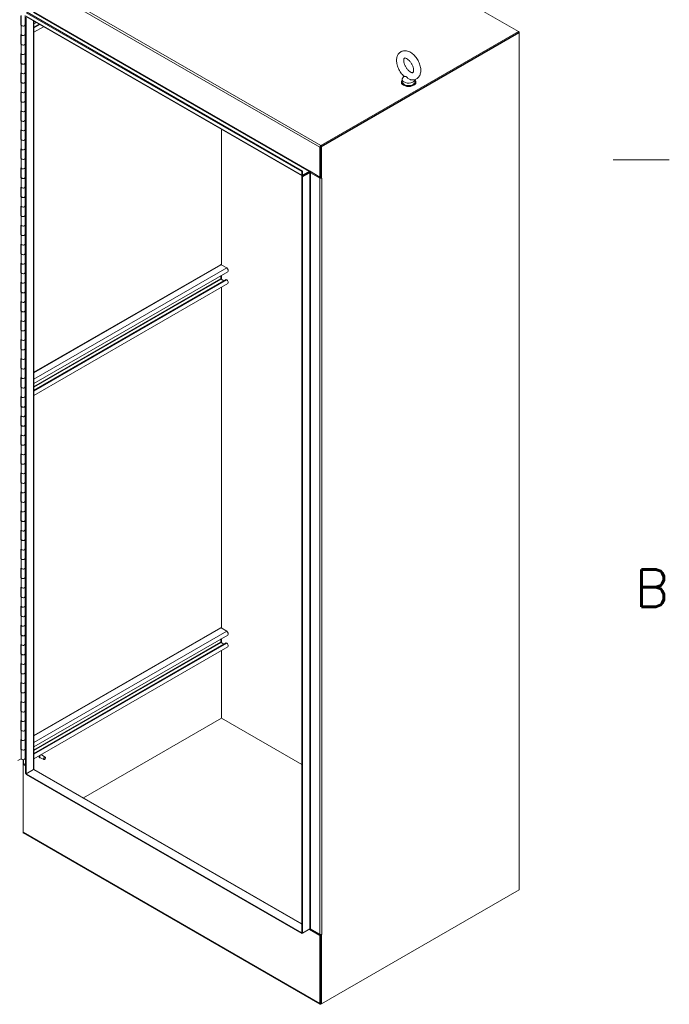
# Model space of a CAD drawing. Header units: inches. Extents: x 4 to 506, y 11 to 319.
# Tile 46 of 47: x 460 to 502, y 221 to 284. Entities that reach past the tile are written whole.
import ezdxf

# ---------------------------------------------------------------- set-up
doc = ezdxf.new("R2010")
doc.units = ezdxf.units.IN
doc.header["$LTSCALE"] = 30
doc.header["$MEASUREMENT"] = 0
doc.layers.get('0').update_dxf_attribs({"lineweight": 0})
for name, color, linetype, lineweight in [('Border (ANSI)', 7, 'Continuous', 5), ('Visible (ANSI)', 7, 'Continuous', 5), ('Visible Narrow (ANSI)', 7, 'Continuous', 5)]:
    doc.layers.add(name, color=color, linetype=linetype, lineweight=lineweight)
doc.styles.add('Note Text (ANSI)', font='RomanS.shx')

# ---------------------------------------------------------------- blocks, each defined once
blk = doc.blocks.new('Borders Default Border')
at = {"layer": 'Border (ANSI)'}
blk.add_line((16.62, 9.1667), (16.74, 9.1667), dxfattribs=at)
at = {"layer": 'Border (ANSI)', "insert": (16.6668, 8.2092), "char_height": 0.08, "attachment_point": 7, "style": 'Note Text (ANSI)'}
blk.add_mtext('B', dxfattribs=at)

msp = doc.modelspace()

# ---------------------------------------------------------------- linework, layer by layer
at = {"layer": 'Visible (ANSI)'}
for p, q in [((473.445, 294.2488), (492.5038, 283.2452)), ((460.5513, 283.6509), (460.5513, 284.2633)), ((460.5743, 283.6713), (460.5743, 284.2836)), ((460.8218, 283.6713), (460.8218, 284.2836)), ((460.8497, 235.5758), (460.8497, 284.1829)), ((460.8994, 284.4603), (478.5991, 274.2414)), ((460.8994, 235.5471), (460.8994, 284.1542)), ((478.6185, 273.9688), (460.9188, 284.1878)), ((460.9491, 284.489), (478.6488, 274.2701)), ((460.5513, 283.6933), (460.5743, 283.7045)), ((460.5753, 283.6625), (460.5513, 283.6509)), ((460.5762, 283.0466), (460.5762, 283.659)), ((460.8218, 283.6775), (460.8497, 283.669)), ((460.8218, 283.0589), (460.8218, 283.6713)), ((461.3909, 283.9152), (461.3909, 235.8533)), ((461.7203, 283.725), (461.3909, 283.5348)), ((462.0073, 283.5593), (461.3909, 283.2034)), ((460.5513, 283.0385), (460.5762, 283.0506)), ((460.5513, 282.4262), (460.5513, 283.0385)), ((460.5743, 282.4465), (460.5743, 283.0497)), ((460.8218, 283.1009), (460.8497, 283.092)), ((460.8497, 283.0566), (460.8218, 283.0651)), ((460.8218, 282.4465), (460.8218, 283.0589)), ((492.5038, 283.1878), (479.809, 275.8584)), ((492.5038, 283.2452), (479.8255, 275.9254)), ((492.5038, 283.1878), (479.8255, 275.868)), ((492.5535, 283.1591), (479.8587, 275.8298)), ((492.5038, 283.2452), (492.5535, 283.2165)), ((492.5038, 283.1878), (492.5038, 283.2452)), ((492.5535, 283.2165), (492.5038, 283.1878)), ((492.5535, 283.1591), (492.5038, 283.1878)), ((492.5535, 283.2165), (492.5535, 283.1591)), ((492.5535, 228.0838), (492.5535, 283.1591)), ((460.5513, 282.4686), (460.5743, 282.4798)), ((460.5753, 282.4378), (460.5513, 282.4262)), ((460.5762, 281.8219), (460.5762, 282.4343)), ((460.8218, 282.4527), (460.8497, 282.4443)), ((460.8218, 281.8342), (460.8218, 282.4465)), ((460.5513, 281.8138), (460.5762, 281.8258)), ((460.5513, 281.2014), (460.5513, 281.8138)), ((460.5743, 281.2218), (460.5743, 281.825)), ((460.8218, 281.8762), (460.8497, 281.8673)), ((460.8497, 281.8319), (460.8218, 281.8404)), ((460.8218, 281.2218), (460.8218, 281.8342)), ((460.5513, 281.2439), (460.5743, 281.255)), ((460.5753, 281.213), (460.5513, 281.2014)), ((460.5762, 280.5971), (460.5762, 281.2095)), ((460.8218, 281.228), (460.8497, 281.2195)), ((460.8218, 280.6094), (460.8218, 281.2218)), ((460.5513, 280.589), (460.5762, 280.6011)), ((460.5513, 279.9767), (460.5513, 280.589)), ((460.5743, 279.997), (460.5743, 280.6002)), ((460.8218, 280.6514), (460.8497, 280.6425)), ((460.8497, 280.6071), (460.8218, 280.6156)), ((460.8218, 279.997), (460.8218, 280.6094)), ((485.1558, 280.3797), (485.0741, 280.2721)), ((460.5513, 280.0191), (460.5743, 280.0303)), ((460.5753, 279.9883), (460.5513, 279.9767)), ((460.5762, 279.3724), (460.5762, 279.9848)), ((460.8218, 280.0033), (460.8497, 279.9948)), ((460.8218, 279.3847), (460.8218, 279.997)), ((484.9899, 280.0216), (484.9899, 279.9833)), ((485.0387, 280.1747), (485.0387, 280.0216)), ((485.8787, 280.1666), (485.8787, 280.0216)), ((485.9274, 280.0216), (485.9274, 279.9833)), ((460.5513, 279.3643), (460.5762, 279.3764)), ((460.5513, 278.7519), (460.5513, 279.3643)), ((460.5743, 278.7723), (460.5743, 279.3755)), ((460.8218, 279.4267), (460.8497, 279.4178)), ((460.8497, 279.3824), (460.8218, 279.3909)), ((460.8218, 278.7723), (460.8218, 279.3847)), ((460.5513, 278.7944), (460.5743, 278.8055)), ((460.5753, 278.7635), (460.5513, 278.7519)), ((460.5762, 278.1476), (460.5762, 278.76)), ((460.8218, 278.7785), (460.8497, 278.77)), ((460.8218, 278.1599), (460.8218, 278.7723)), ((460.5513, 278.1395), (460.5762, 278.1516)), ((460.5513, 277.5272), (460.5513, 278.1395)), ((460.5743, 277.5475), (460.5743, 278.1507)), ((460.8218, 278.202), (460.8497, 278.193)), ((460.8497, 278.1577), (460.8218, 278.1661)), ((460.8218, 277.5475), (460.8218, 278.1599)), ((460.5513, 277.5696), (460.5743, 277.5808)), ((460.5753, 277.5388), (460.5513, 277.5272)), ((460.5762, 276.9229), (460.5762, 277.5353)), ((460.8218, 277.5538), (460.8497, 277.5453)), ((460.8218, 276.9352), (460.8218, 277.5475)), ((460.5513, 276.9148), (460.5762, 276.9269)), ((460.5513, 276.3024), (460.5513, 276.9148)), ((460.5743, 276.3228), (460.5743, 276.926)), ((460.8218, 276.9772), (460.8497, 276.9683)), ((460.8497, 276.9329), (460.8218, 276.9414)), ((460.8218, 276.3228), (460.8218, 276.9352)), ((473.445, 268.2397), (473.445, 276.9558)), ((473.445, 268.2397), (473.445, 276.9558)), ((460.5513, 276.3449), (460.5743, 276.3561)), ((460.5753, 276.3141), (460.5513, 276.3024)), ((460.5762, 275.6982), (460.5762, 276.3105)), ((460.8218, 276.329), (460.8497, 276.3205)), ((460.8218, 275.7104), (460.8218, 276.3228)), ((460.5513, 275.6901), (460.5762, 275.7021)), ((460.5513, 275.0777), (460.5513, 275.6901)), ((460.5743, 275.0981), (460.5743, 275.7012)), ((460.8218, 275.7525), (460.8497, 275.7435)), ((460.8497, 275.7082), (460.8218, 275.7166)), ((460.8218, 275.0981), (460.8218, 275.7104)), ((479.7593, 275.8106), (479.7593, 273.8969)), ((479.809, 275.8584), (479.809, 273.8492)), ((479.8587, 275.8298), (479.809, 275.8584)), ((479.809, 273.9256), (479.809, 275.8393)), ((479.8587, 275.8298), (479.8587, 273.8205)), ((460.5513, 275.1201), (460.5743, 275.1313)), ((460.5753, 275.0893), (460.5513, 275.0777)), ((460.5762, 274.4734), (460.5762, 275.0858)), ((460.8218, 275.1043), (460.8497, 275.0958)), ((460.8218, 274.4857), (460.8218, 275.0981)), ((460.5513, 274.4653), (460.5762, 274.4774)), ((460.5513, 273.8529), (460.5513, 274.4653)), ((460.5743, 273.8733), (460.5743, 274.4765)), ((460.8218, 274.5277), (460.8497, 274.5188)), ((460.8497, 274.4834), (460.8218, 274.4919)), ((460.8218, 273.8733), (460.8218, 274.4857)), ((478.6488, 274.2701), (478.5991, 274.2414)), ((478.5991, 274.2414), (478.5991, 274.0117)), ((479.0632, 274.2031), (478.5991, 273.9352)), ((478.6488, 274.2701), (478.6488, 274.0404)), ((478.6488, 273.9065), (479.1129, 274.1744)), ((478.6654, 274.0308), (479.0632, 274.2605)), ((479.0632, 274.2031), (478.6654, 273.9735)), ((479.0798, 274.2892), (479.7593, 273.8969)), ((479.146, 274.1744), (479.7427, 273.8299)), ((479.1957, 274.2031), (479.7924, 273.8586)), ((460.5513, 273.8954), (460.5743, 273.9066)), ((460.5753, 273.8646), (460.5513, 273.8529)), ((460.5762, 273.2487), (460.5762, 273.861)), ((460.8218, 273.8795), (460.8497, 273.871)), ((460.8218, 273.2609), (460.8218, 273.8733)), ((478.6488, 273.9065), (478.5991, 273.9352)), ((478.5991, 273.9352), (478.5991, 225.3281)), ((478.6488, 273.9065), (478.6488, 225.2994)), ((479.809, 273.9117), (479.7547, 273.8804)), ((479.7593, 273.8969), (479.809, 273.9256)), ((479.809, 273.8492), (479.8587, 273.8205)), ((479.8587, 273.8205), (479.8753, 273.8301)), ((479.8752, 273.8301), (479.8753, 273.83)), ((479.8753, 273.83), (479.8752, 273.8299)), ((479.8753, 273.8301), (479.8753, 273.83)), ((460.5513, 273.2406), (460.5762, 273.2526)), ((460.5513, 272.6282), (460.5513, 273.2406)), ((460.5743, 272.6486), (460.5743, 273.2517)), ((460.8218, 273.303), (460.8497, 273.294)), ((460.8497, 273.2587), (460.8218, 273.2672)), ((460.8218, 272.6486), (460.8218, 273.2609)), ((460.5513, 272.6706), (460.5743, 272.6818)), ((460.5753, 272.6398), (460.5513, 272.6282)), ((460.5762, 272.0239), (460.5762, 272.6363)), ((460.8218, 272.6548), (460.8497, 272.6463)), ((460.8218, 272.0362), (460.8218, 272.6486)), ((460.5513, 272.0158), (460.5762, 272.0279)), ((460.5513, 271.4034), (460.5513, 272.0158)), ((460.5743, 271.4238), (460.5743, 272.027)), ((460.8218, 272.0782), (460.8497, 272.0693)), ((460.8497, 272.0339), (460.8218, 272.0424)), ((460.8218, 271.4238), (460.8218, 272.0362)), ((460.5513, 271.4459), (460.5743, 271.4571)), ((460.5753, 271.4151), (460.5513, 271.4034)), ((460.5762, 270.7992), (460.5762, 271.4116)), ((460.8218, 271.43), (460.8497, 271.4216)), ((460.8218, 270.8115), (460.8218, 271.4238)), ((460.5513, 270.7911), (460.5762, 270.8031)), ((460.5513, 270.1787), (460.5513, 270.7911)), ((460.5513, 270.2212), (460.5743, 270.2323)), ((460.5743, 270.1991), (460.5743, 270.8023)), ((460.8218, 270.8535), (460.8497, 270.8446)), ((460.8497, 270.8092), (460.8218, 270.8177)), ((460.8218, 270.1991), (460.8218, 270.8115)), ((460.5753, 270.1903), (460.5513, 270.1787)), ((460.5762, 269.5744), (460.5762, 270.1868)), ((460.8218, 270.2053), (460.8497, 270.1968)), ((460.8218, 269.5867), (460.8218, 270.1991)), ((460.8218, 269.6287), (460.8497, 269.6198)), ((460.5513, 269.5663), (460.5762, 269.5784)), ((460.5513, 268.954), (460.5513, 269.5663)), ((460.5513, 268.9964), (460.5743, 269.0076)), ((460.5753, 268.9656), (460.5513, 268.954)), ((460.5743, 268.9743), (460.5743, 269.5775)), ((460.8497, 269.5844), (460.8218, 269.5929)), ((460.8218, 268.9743), (460.8218, 269.5867)), ((460.8218, 268.9806), (460.8497, 268.9721)), ((460.8218, 268.362), (460.8218, 268.9743)), ((460.5513, 268.3416), (460.5762, 268.3537)), ((460.5513, 267.7292), (460.5513, 268.3416)), ((460.5743, 267.7496), (460.5743, 268.3528)), ((460.5762, 268.3497), (460.5762, 268.9621)), ((460.8218, 268.404), (460.8497, 268.3951)), ((460.8497, 268.3597), (460.8218, 268.3682)), ((460.8218, 267.7496), (460.8218, 268.362)), ((460.5513, 267.7717), (460.5743, 267.7828)), ((460.5753, 267.7408), (460.5513, 267.7292)), ((460.5762, 267.1249), (460.5762, 267.7373)), ((460.8218, 267.7558), (460.8497, 267.7473)), ((460.8218, 267.1372), (460.8218, 267.7496)), ((473.3649, 268.2635), (461.3909, 261.3503)), ((473.8459, 267.807), (461.3909, 260.6161)), ((473.7738, 268.0499), (473.4118, 268.2589)), ((460.5513, 267.1168), (460.5762, 267.1289)), ((460.5513, 266.5045), (460.5513, 267.1168)), ((460.5743, 266.5248), (460.5743, 267.128)), ((460.8218, 267.1792), (460.8497, 267.1703)), ((460.8497, 267.1349), (460.8218, 267.1434)), ((460.8218, 266.5248), (460.8218, 267.1372)), ((473.725, 267.3092), (461.3909, 260.1881)), ((473.4017, 267.3462), (473.4017, 267.5506)), ((473.5853, 267.2286), (473.4118, 267.3287)), ((473.445, 267.3095), (473.445, 267.5755)), ((473.445, 267.3095), (473.445, 267.5755)), ((473.7738, 267.2906), (473.7449, 267.3073)), ((460.5513, 266.5469), (460.5743, 266.5581)), ((460.5753, 266.5161), (460.5513, 266.5045)), ((460.5762, 265.9002), (460.5762, 266.5126)), ((460.8218, 266.5311), (460.8497, 266.5226)), ((460.8218, 265.9125), (460.8218, 266.5248)), ((473.8459, 267.0477), (461.3909, 259.8567)), ((473.445, 244.893), (473.445, 266.8162)), ((473.445, 244.893), (473.445, 266.8162)), ((460.5513, 265.8921), (460.5762, 265.9042)), ((460.5513, 265.2797), (460.5513, 265.8921)), ((460.5743, 265.3001), (460.5743, 265.9033)), ((460.8218, 265.9545), (460.8497, 265.9456)), ((460.8497, 265.9102), (460.8218, 265.9187)), ((460.8218, 265.3001), (460.8218, 265.9125)), ((460.5513, 265.3222), (460.5743, 265.3333)), ((460.5753, 265.2914), (460.5513, 265.2797)), ((460.5762, 264.6755), (460.5762, 265.2878)), ((460.8218, 265.3063), (460.8497, 265.2978)), ((460.8218, 264.6877), (460.8218, 265.3001)), ((460.5513, 264.6673), (460.5762, 264.6794)), ((460.5513, 264.055), (460.5513, 264.6673)), ((460.5743, 264.0754), (460.5743, 264.6785)), ((460.8218, 264.7298), (460.8497, 264.7208)), ((460.8497, 264.6855), (460.8218, 264.6939)), ((460.8218, 264.0754), (460.8218, 264.6877)), ((460.5513, 264.0974), (460.5743, 264.1086)), ((460.5753, 264.0666), (460.5513, 264.055)), ((460.5762, 263.4507), (460.5762, 264.0631)), ((460.8218, 264.0816), (460.8497, 264.0731)), ((460.8218, 263.463), (460.8218, 264.0754)), ((460.5513, 263.4426), (460.5762, 263.4547)), ((460.5513, 262.8302), (460.5513, 263.4426)), ((460.5743, 262.8506), (460.5743, 263.4538)), ((460.8218, 263.505), (460.8497, 263.4961)), ((460.8497, 263.4607), (460.8218, 263.4692)), ((460.8218, 262.8506), (460.8218, 263.463)), ((460.5513, 262.8727), (460.5743, 262.8839)), ((460.5753, 262.8419), (460.5513, 262.8302)), ((460.5762, 262.226), (460.5762, 262.8383)), ((460.8218, 262.8568), (460.8497, 262.8483)), ((460.8218, 262.2382), (460.8218, 262.8506)), ((460.5513, 262.2179), (460.5762, 262.2299)), ((460.5513, 261.6055), (460.5513, 262.2179)), ((460.5743, 261.6259), (460.5743, 262.229)), ((460.8218, 262.2803), (460.8497, 262.2713)), ((460.8497, 262.236), (460.8218, 262.2445)), ((460.8218, 261.6259), (460.8218, 262.2382)), ((460.5513, 261.6479), (460.5743, 261.6591)), ((460.5753, 261.6171), (460.5513, 261.6055)), ((460.5762, 261.0012), (460.5762, 261.6136)), ((460.8218, 261.6321), (460.8497, 261.6236)), ((460.8218, 261.0135), (460.8218, 261.6259)), ((460.5513, 260.9931), (460.5762, 261.0052)), ((460.5513, 260.3807), (460.5513, 260.9931)), ((460.5743, 260.4011), (460.5743, 261.0043)), ((460.8218, 261.0555), (460.8497, 261.0466)), ((460.8497, 261.0112), (460.8218, 261.0197)), ((460.8218, 260.4011), (460.8218, 261.0135)), ((460.5513, 260.4232), (460.5743, 260.4344)), ((460.5753, 260.3924), (460.5513, 260.3807)), ((460.5762, 259.7765), (460.5762, 260.3888)), ((460.8218, 260.4073), (460.8497, 260.3989)), ((460.8218, 259.7887), (460.8218, 260.4011)), ((460.5513, 259.7684), (460.5762, 259.7804)), ((460.5513, 259.156), (460.5513, 259.7684)), ((460.5743, 259.1764), (460.5743, 259.7795)), ((460.8218, 259.8308), (460.8497, 259.8218)), ((460.8497, 259.7865), (460.8218, 259.795)), ((460.8218, 259.1764), (460.8218, 259.7887)), ((460.5513, 259.1984), (460.5743, 259.2096)), ((460.5753, 259.1676), (460.5513, 259.156)), ((460.5762, 258.5517), (460.5762, 259.1641)), ((460.8218, 259.1826), (460.8497, 259.1741)), ((460.8218, 258.564), (460.8218, 259.1764)), ((460.5513, 258.5436), (460.5762, 258.5557)), ((460.5513, 257.9313), (460.5513, 258.5436)), ((460.5743, 257.9516), (460.5743, 258.5548)), ((460.8218, 258.606), (460.8497, 258.5971)), ((460.8497, 258.5617), (460.8218, 258.5702)), ((460.8218, 257.9516), (460.8218, 258.564)), ((460.5513, 257.9737), (460.5743, 257.9849)), ((460.5753, 257.9429), (460.5513, 257.9313)), ((460.5762, 257.327), (460.5762, 257.9394)), ((460.8218, 257.9578), (460.8497, 257.9494)), ((460.8218, 257.3393), (460.8218, 257.9516)), ((460.5513, 257.3189), (460.5762, 257.331)), ((460.5513, 256.7065), (460.5513, 257.3189)), ((460.5743, 256.7269), (460.5743, 257.3301)), ((460.8218, 257.3813), (460.8497, 257.3724)), ((460.8497, 257.337), (460.8218, 257.3455)), ((460.8218, 256.7269), (460.8218, 257.3393)), ((460.5513, 256.749), (460.5743, 256.7601)), ((460.5753, 256.7181), (460.5513, 256.7065)), ((460.5762, 256.1022), (460.5762, 256.7146)), ((460.8218, 256.7331), (460.8497, 256.7246)), ((460.8218, 256.1145), (460.8218, 256.7269)), ((460.5513, 256.0941), (460.5762, 256.1062)), ((460.5513, 255.4818), (460.5513, 256.0941)), ((460.5743, 255.5021), (460.5743, 256.1053)), ((460.8218, 256.1565), (460.8497, 256.1476)), ((460.8497, 256.1122), (460.8218, 256.1207)), ((460.8218, 255.5021), (460.8218, 256.1145)), ((460.5513, 255.5242), (460.5743, 255.5354)), ((460.5753, 255.4934), (460.5513, 255.4818)), ((460.5762, 254.8775), (460.5762, 255.4899)), ((460.8218, 255.5084), (460.8497, 255.4999)), ((460.8218, 254.8898), (460.8218, 255.5021)), ((460.5513, 254.8694), (460.5762, 254.8815)), ((460.5513, 254.257), (460.5513, 254.8694)), ((460.5743, 254.2774), (460.5743, 254.8806)), ((460.8218, 254.9318), (460.8497, 254.9229)), ((460.8497, 254.8875), (460.8218, 254.896)), ((460.8218, 254.2774), (460.8218, 254.8898)), ((460.5513, 254.2995), (460.5743, 254.3106)), ((460.5753, 254.2686), (460.5513, 254.257)), ((460.5762, 253.6528), (460.5762, 254.2651)), ((460.8218, 254.2836), (460.8497, 254.2751)), ((460.8218, 253.665), (460.8218, 254.2774)), ((460.5513, 253.6446), (460.5762, 253.6567)), ((460.5513, 253.0323), (460.5513, 253.6446)), ((460.5743, 253.0527), (460.5743, 253.6558)), ((460.8218, 253.7071), (460.8497, 253.6981)), ((460.8497, 253.6628), (460.8218, 253.6712)), ((460.8218, 253.0527), (460.8218, 253.665)), ((460.5513, 253.0747), (460.5743, 253.0859)), ((460.5753, 253.0439), (460.5513, 253.0323)), ((460.5762, 252.428), (460.5762, 253.0404)), ((460.8218, 253.0589), (460.8497, 253.0504)), ((460.8218, 252.4403), (460.8218, 253.0527)), ((460.5513, 252.4199), (460.5762, 252.432)), ((460.5513, 251.8075), (460.5513, 252.4199)), ((460.5743, 251.8279), (460.5743, 252.4311)), ((460.8218, 252.4823), (460.8497, 252.4734)), ((460.8497, 252.438), (460.8218, 252.4465)), ((460.8218, 251.8279), (460.8218, 252.4403)), ((460.5513, 251.85), (460.5743, 251.8612)), ((460.5753, 251.8192), (460.5513, 251.8075)), ((460.5762, 251.2033), (460.5762, 251.8156)), ((460.8218, 251.8341), (460.8497, 251.8256)), ((460.8218, 251.2155), (460.8218, 251.8279)), ((460.8218, 251.2576), (460.8497, 251.2486)), ((460.5513, 251.1952), (460.5762, 251.2072)), ((460.5513, 250.5828), (460.5513, 251.1952)), ((460.5513, 250.6252), (460.5743, 250.6364)), ((460.5743, 250.6032), (460.5743, 251.2063)), ((460.8497, 251.2133), (460.8218, 251.2218)), ((460.8218, 250.6032), (460.8218, 251.2155)), ((460.5753, 250.5944), (460.5513, 250.5828)), ((460.5513, 249.9704), (460.5762, 249.9825)), ((460.5743, 249.3784), (460.5743, 249.9816)), ((460.5762, 249.9785), (460.5762, 250.5909)), ((460.8218, 250.6094), (460.8497, 250.6009)), ((460.8218, 249.9908), (460.8218, 250.6032)), ((460.8218, 250.0328), (460.8497, 250.0239)), ((460.8497, 249.9885), (460.8218, 249.997)), ((460.8218, 249.3784), (460.8218, 249.9908)), ((460.5513, 249.358), (460.5513, 249.9704)), ((460.5513, 249.4005), (460.5743, 249.4117)), ((460.5753, 249.3697), (460.5513, 249.358)), ((460.5762, 248.7538), (460.5762, 249.3661)), ((460.8218, 249.3846), (460.8497, 249.3761)), ((460.8218, 248.766), (460.8218, 249.3784)), ((460.5513, 248.7457), (460.5762, 248.7577)), ((460.5513, 248.1333), (460.5513, 248.7457)), ((460.5743, 248.1537), (460.5743, 248.7568)), ((460.8218, 248.8081), (460.8497, 248.7991)), ((460.8497, 248.7638), (460.8218, 248.7723)), ((460.8218, 248.1537), (460.8218, 248.766)), ((460.5513, 248.1757), (460.5743, 248.1869)), ((460.5753, 248.1449), (460.5513, 248.1333)), ((460.5762, 247.529), (460.5762, 248.1414)), ((460.8218, 248.1599), (460.8497, 248.1514)), ((460.8218, 247.5413), (460.8218, 248.1537)), ((460.5513, 247.5209), (460.5762, 247.533)), ((460.5513, 246.9085), (460.5513, 247.5209)), ((460.5743, 246.9289), (460.5743, 247.5321)), ((460.8218, 247.5833), (460.8497, 247.5744)), ((460.8497, 247.539), (460.8218, 247.5475)), ((460.8218, 246.9289), (460.8218, 247.5413)), ((460.5513, 246.951), (460.5743, 246.9622)), ((460.5753, 246.9202), (460.5513, 246.9085)), ((460.5762, 246.3043), (460.5762, 246.9167)), ((460.8218, 246.9351), (460.8497, 246.9267)), ((460.8218, 246.3166), (460.8218, 246.9289)), ((460.5513, 246.2962), (460.5762, 246.3082)), ((460.5513, 245.6838), (460.5513, 246.2962)), ((460.5743, 245.7042), (460.5743, 246.3074)), ((460.8218, 246.3586), (460.8497, 246.3497)), ((460.8497, 246.3143), (460.8218, 246.3228)), ((460.8218, 245.7042), (460.8218, 246.3166)), ((460.5513, 245.7263), (460.5743, 245.7374)), ((460.5753, 245.6954), (460.5513, 245.6838)), ((460.5762, 245.0795), (460.5762, 245.6919)), ((460.8218, 245.7104), (460.8497, 245.7019)), ((460.8218, 245.0918), (460.8218, 245.7042)), ((460.5513, 245.0714), (460.5762, 245.0835)), ((460.5513, 244.4591), (460.5513, 245.0714)), ((460.5743, 244.4794), (460.5743, 245.0826)), ((460.8218, 245.1338), (460.8497, 245.1249)), ((460.8497, 245.0895), (460.8218, 245.098)), ((460.8218, 244.4794), (460.8218, 245.0918)), ((473.3649, 244.9168), (461.3909, 238.0036)), ((460.5513, 244.5015), (460.5743, 244.5127)), ((460.5753, 244.4707), (460.5513, 244.4591)), ((460.5762, 243.8548), (460.5762, 244.4672)), ((460.8218, 244.4857), (460.8497, 244.4772)), ((460.8218, 243.8671), (460.8218, 244.4794)), ((473.8459, 244.4603), (461.3909, 237.2694)), ((473.7738, 244.7032), (473.4118, 244.9122)), ((460.5513, 243.8467), (460.5762, 243.8588)), ((460.5513, 243.2343), (460.5513, 243.8467)), ((460.5743, 243.2547), (460.5743, 243.8579)), ((460.8218, 243.9091), (460.8497, 243.9002)), ((460.8497, 243.8648), (460.8218, 243.8733)), ((460.8218, 243.2547), (460.8218, 243.8671)), ((473.725, 243.9625), (461.3909, 236.8414)), ((473.8459, 243.701), (461.3909, 236.51)), ((473.4017, 243.9995), (473.4017, 244.2039)), ((473.5853, 243.8819), (473.4118, 243.982)), ((473.445, 243.9628), (473.445, 244.2288)), ((473.445, 243.9628), (473.445, 244.2288)), ((473.7738, 243.9439), (473.7449, 243.9606)), ((460.5513, 243.2768), (460.5743, 243.2879)), ((460.5753, 243.2459), (460.5513, 243.2343)), ((460.5762, 242.63), (460.5762, 243.2424)), ((460.8218, 243.2609), (460.8497, 243.2524)), ((460.8218, 242.6423), (460.8218, 243.2547)), ((473.445, 239.1161), (473.445, 243.4695)), ((473.445, 239.1161), (473.445, 243.4695)), ((460.5513, 242.6219), (460.5762, 242.634)), ((460.5513, 242.0096), (460.5513, 242.6219)), ((460.5743, 242.0299), (460.5743, 242.6331)), ((460.8218, 242.6843), (460.8497, 242.6754)), ((460.8497, 242.64), (460.8218, 242.6485)), ((460.8218, 242.0299), (460.8218, 242.6423)), ((460.5513, 242.052), (460.5743, 242.0632)), ((460.5753, 242.0212), (460.5513, 242.0096)), ((460.5762, 241.4053), (460.5762, 242.0177)), ((460.8218, 242.0362), (460.8497, 242.0277)), ((460.8218, 241.4176), (460.8218, 242.0299)), ((460.5513, 241.3972), (460.5762, 241.4093)), ((460.5513, 240.7848), (460.5513, 241.3972)), ((460.5743, 240.8052), (460.5743, 241.4084)), ((460.8218, 241.4596), (460.8497, 241.4507)), ((460.8497, 241.4153), (460.8218, 241.4238)), ((460.8218, 240.8052), (460.8218, 241.4176)), ((460.5513, 240.8273), (460.5743, 240.8385)), ((460.5753, 240.7965), (460.5513, 240.7848)), ((460.5762, 240.1806), (460.5762, 240.7929)), ((460.8218, 240.8114), (460.8497, 240.8029)), ((460.8218, 240.1928), (460.8218, 240.8052)), ((460.5513, 240.1725), (460.5762, 240.1845)), ((460.5513, 239.5601), (460.5513, 240.1725)), ((460.5743, 239.5805), (460.5743, 240.1836)), ((460.8218, 240.2349), (460.8497, 240.2259)), ((460.8497, 240.1906), (460.8218, 240.199)), ((460.8218, 239.5805), (460.8218, 240.1928)), ((460.5513, 239.6025), (460.5743, 239.6137)), ((460.5753, 239.5717), (460.5513, 239.5601)), ((460.5762, 238.9558), (460.5762, 239.5682)), ((460.8218, 239.5867), (460.8497, 239.5782)), ((460.8218, 238.9681), (460.8218, 239.5805)), ((460.5513, 238.9477), (460.5762, 238.9598)), ((460.5513, 238.3353), (460.5513, 238.9477)), ((460.5743, 238.3557), (460.5743, 238.9589)), ((460.8218, 239.0101), (460.8497, 239.0012)), ((460.8497, 238.9658), (460.8218, 238.9743)), ((460.8218, 238.3557), (460.8218, 238.9681)), ((464.5729, 233.9938), (473.445, 239.1161)), ((464.5729, 233.9938), (473.445, 239.1161)), ((478.5991, 236.1404), (473.445, 239.1161)), ((473.445, 239.1161), (478.5991, 236.1404)), ((460.5513, 238.3778), (460.5743, 238.389)), ((460.5753, 238.347), (460.5513, 238.3353)), ((460.5762, 237.7311), (460.5762, 238.3434)), ((460.8218, 238.3619), (460.8497, 238.3534)), ((460.8218, 237.7433), (460.8218, 238.3557)), ((460.5513, 237.723), (460.5762, 237.735)), ((460.5513, 237.1106), (460.5513, 237.723)), ((460.5743, 237.131), (460.5743, 237.7341)), ((460.8218, 237.7854), (460.8497, 237.7764)), ((460.8497, 237.7411), (460.8218, 237.7496)), ((460.8218, 237.131), (460.8218, 237.7433)), ((460.5513, 237.153), (460.5743, 237.1642)), ((460.5753, 237.1222), (460.5513, 237.1106)), ((460.5762, 236.5063), (460.5762, 237.1187)), ((460.8218, 237.1372), (460.8497, 237.1287)), ((460.8218, 236.5186), (460.8218, 237.131)), ((462.1146, 236.6186), (461.8696, 236.76)), ((461.8817, 236.7907), (461.8794, 236.7921)), ((460.3554, 236.403), (460.5762, 236.5103)), ((460.6896, 236.2456), (460.6896, 236.4473)), ((460.7005, 236.2203), (460.7005, 236.1404)), ((460.7005, 236.1404), (460.7502, 236.1691)), ((460.8497, 236.0543), (460.7005, 236.1404)), ((460.7005, 231.7772), (460.7005, 236.1404)), ((460.8497, 236.1308), (460.7171, 236.2073)), ((460.7502, 236.1882), (460.7502, 236.1691)), ((460.7502, 236.1691), (460.8497, 236.1116)), ((461.7553, 236.5718), (461.7519, 236.5738)), ((462.0208, 236.4562), (461.7759, 236.5976)), ((462.076, 236.4657), (462.0677, 236.4609)), ((462.134, 236.5661), (462.134, 236.5757)), ((460.8497, 235.5758), (460.8994, 235.5471)), ((461.3634, 235.815), (460.8994, 235.5471)), ((461.3634, 235.815), (460.8994, 235.5471)), ((460.8994, 235.5471), (460.8994, 235.4897)), ((478.5991, 225.3281), (460.8994, 235.5471)), ((478.5991, 225.2708), (460.8994, 235.4897)), ((461.4103, 235.8197), (478.5991, 225.8957)), ((479.7787, 220.7307), (460.7199, 231.7343)), ((479.8587, 220.7544), (492.5535, 228.0838)), ((478.6488, 225.2994), (478.5991, 225.3281)), ((478.5991, 225.2708), (478.5991, 225.3281)), ((478.6488, 225.2994), (478.5991, 225.2708)), ((478.6488, 225.2994), (479.1129, 225.5674)), ((479.1295, 225.5578), (479.0798, 225.5291)), ((479.7593, 225.1368), (479.0798, 225.5291)), ((479.1295, 225.5578), (479.809, 225.1655)), ((479.7427, 225.2229), (479.146, 225.5674)), ((479.809, 225.1655), (479.7593, 225.1368)), ((479.7593, 225.1368), (479.7593, 220.7736)), ((479.809, 225.207), (479.809, 220.7831)), ((479.809, 225.1655), (479.809, 220.8023)), ((479.8587, 225.2132), (479.8564, 225.2145)), ((479.8753, 225.2228), (479.8587, 225.2132)), ((479.8587, 225.2132), (479.8587, 220.7544)), ((479.8752, 225.2229), (479.8753, 225.2229)), ((479.8752, 225.2229), (479.8753, 225.2228)), ((479.8753, 225.2229), (479.8753, 225.2228)), ((479.8587, 220.7544), (479.809, 220.7831)), ((479.8587, 220.7544), (479.8255, 220.7353))]:
    msp.add_line(p, q, dxfattribs=at)
for centre, major_axis, start_param, end_param in [((460.6981, 283.6713), (-0.1237, 0), 0, 3.1415927), ((460.6981, 283.6713), (0.1238, 0), 3.3142236, 6.2831853), ((460.6981, 283.0589), (0.1238, 0), 3.264348, 6.2831853), ((460.6981, 283.0589), (-0.1238, 0), 0.172631, 3.1415927), ((460.6981, 282.4465), (-0.1237, 0), 0, 3.1415927), ((460.6981, 282.4465), (0.1238, 0), 3.3142236, 6.2831853), ((460.6981, 281.8342), (0.1237, 0), 3.264348, 6.2831853), ((460.6981, 281.8342), (-0.1238, 0), 0.172631, 3.1415927), ((460.6981, 281.2218), (-0.1237, 0), 0, 3.1415927), ((460.6981, 281.2218), (0.1238, 0), 3.3142236, 6.2831853), ((460.6981, 280.6094), (0.1238, 0), 3.264348, 6.2831853), ((460.6981, 280.6094), (-0.1238, 0), 0.172631, 3.1415927), ((460.6981, 279.997), (-0.1237, 0), 0, 3.1415927), ((460.6981, 279.997), (0.1238, 0), 3.3142236, 6.2831853), ((485.4587, 280.0216), (-0.4687, 0), 5.8230671, 9.8848962), ((485.4587, 279.9833), (-0.4687, 0), 0, 3.1415927), ((485.4587, 280.1747), (0.42, 0), 2.728149, 6.249374), ((485.4587, 280.0216), (0.42, 0), 3.1415926, 6.2831853), ((460.6981, 279.3847), (0.1237, 0), 3.264348, 6.2831853), ((460.6981, 279.3847), (-0.1238, 0), 0.172631, 3.1415927), ((460.6981, 278.7723), (-0.1237, 0), 0, 3.1415927), ((460.6981, 278.7723), (0.1238, 0), 3.3142236, 6.2831853), ((460.6981, 278.1599), (0.1237, 0), 3.264348, 6.2831853), ((460.6981, 278.1599), (-0.1238, 0), 0.172631, 3.1415927), ((460.6981, 277.5475), (-0.1237, 0), 0, 3.1415927), ((460.6981, 277.5475), (0.1238, 0), 3.3142236, 6.2831853), ((460.6981, 276.9352), (0.1237, 0), 3.264348, 6.2831853), ((460.6981, 276.9352), (-0.1238, 0), 0.172631, 3.1415927), ((460.6981, 276.3228), (-0.1237, 0), 0, 3.1415927), ((460.6981, 276.3228), (0.1238, 0), 3.3142236, 6.2831853), ((460.6981, 275.7104), (0.1237, 0), 3.264348, 6.2831853), ((460.6981, 275.7104), (-0.1238, 0), 0.172631, 3.1415927), ((479.8255, 275.8489), (-0.0469, -0.0812), 3.9269908, 5.4977871), ((460.6981, 275.0981), (-0.1237, 0), 0, 3.1415927), ((460.6981, 275.0981), (0.1238, 0), 3.3142236, 6.2831853), ((460.6981, 274.4857), (0.1237, 0), 3.264348, 6.2831853), ((460.6981, 274.4857), (-0.1238, 0), 0.172631, 3.1415927), ((478.6654, 274.05), (-0.0117, -0.0203), 5.4977871, 7.0685835), ((479.0632, 274.2796), (0.0117, 0.0203), 3.9269908, 5.4977871), ((479.0632, 274.2796), (-0.0469, -0.0812), 0.7853982, 1.7485788), ((479.1295, 274.1649), (-0.0937, 0), 3.9269908, 5.4977871), ((479.1295, 274.1649), (0.0234, 0), 0.7853982, 2.3561945), ((460.6981, 273.8733), (-0.1237, 0), 0, 3.1415927), ((460.6981, 273.8733), (0.1238, 0), 3.3142236, 6.2831853), ((478.6654, 274.05), (-0.0469, -0.0812), 5.4977871, 7.0685835), ((479.809, 273.8682), (0.0937, 0), 3.9269908, 5.2466564), ((479.809, 273.8682), (0.0234, 0), 3.9269908, 4.712389), ((479.809, 273.8682), (0.0937, 0), 5.4411997, 5.4977871), ((460.6981, 273.2609), (0.1237, 0), 3.264348, 6.2831853), ((460.6981, 273.2609), (-0.1238, 0), 0.172631, 3.1415927), ((460.6981, 272.6486), (-0.1237, 0), 0, 3.1415927), ((460.6981, 272.6486), (0.1238, 0), 3.3142236, 6.2831853), ((460.6981, 272.0362), (0.1237, 0), 3.264348, 6.2831853), ((460.6981, 272.0362), (-0.1238, 0), 0.172631, 3.1415927), ((460.6981, 271.4238), (-0.1237, 0), 0, 3.1415927), ((460.6981, 271.4238), (0.1238, 0), 3.3142236, 6.2831853), ((460.6981, 270.8115), (0.1237, 0), 3.264348, 6.2831853), ((460.6981, 270.8115), (-0.1238, 0), 0.172631, 3.1415927), ((460.6981, 270.1991), (-0.1237, 0), 0, 3.1415927), ((460.6981, 270.1991), (0.1238, 0), 3.3142236, 6.2831853), ((460.6981, 268.9743), (-0.1237, 0), 0, 3.1415927), ((460.6981, 269.5867), (0.1237, 0), 3.264348, 6.2831853), ((460.6981, 269.5867), (-0.1238, 0), 0.172631, 3.1415927), ((460.6981, 268.9743), (0.1238, 0), 3.3142236, 6.2831853), ((460.6981, 268.362), (0.1237, 0), 3.264348, 6.2831853), ((460.6981, 268.362), (-0.1238, 0), 0.172631, 3.1415927), ((460.6981, 267.7496), (-0.1237, 0), 0, 3.1415927), ((460.6981, 267.7496), (0.1238, 0), 3.3142236, 6.2831853), ((473.4118, 268.1824), (-0.0469, 0.0812), 5.4977871, 6.2831853), ((473.7738, 267.932), (0.0722, -0.125), 0, 2.3561945), ((460.6981, 267.1372), (0.1237, 0), 3.264348, 6.2831853), ((460.6981, 267.1372), (-0.1238, 0), 0.172631, 3.1415927), ((473.4118, 267.3403), (-0.0071, 0.0123), 0.7853982, 2.3561945), ((473.7449, 267.2748), (-0.0199, 0.0344), 5.4977871, 6.2831853), ((473.7738, 267.1727), (0.0722, -0.125), 0, 2.3561945), ((460.6981, 266.5248), (-0.1237, 0), 0, 3.1415927), ((460.6981, 266.5248), (0.1238, 0), 3.3142236, 6.2831853), ((460.6981, 265.9125), (0.1238, 0), 3.264348, 6.2831853), ((460.6981, 265.9125), (-0.1238, 0), 0.172631, 3.1415927), ((460.6981, 265.3001), (-0.1237, 0), 0, 3.1415927), ((460.6981, 265.3001), (0.1238, 0), 3.3142236, 6.2831853), ((460.6981, 264.6877), (0.1237, 0), 3.264348, 6.2831853), ((460.6981, 264.6877), (-0.1238, 0), 0.172631, 3.1415927), ((460.6981, 264.0754), (-0.1237, 0), 0, 3.1415927), ((460.6981, 264.0754), (0.1238, 0), 3.3142236, 6.2831853), ((460.6981, 263.463), (0.1238, 0), 3.264348, 6.2831853), ((460.6981, 263.463), (-0.1238, 0), 0.172631, 3.1415927), ((460.6981, 262.8506), (-0.1237, 0), 0, 3.1415927), ((460.6981, 262.8506), (0.1238, 0), 3.3142236, 6.2831853), ((460.6981, 262.2382), (0.1237, 0), 3.264348, 6.2831853), ((460.6981, 262.2382), (-0.1238, 0), 0.172631, 3.1415927), ((460.6981, 261.6259), (-0.1237, 0), 0, 3.1415927), ((460.6981, 261.6259), (0.1238, 0), 3.3142236, 6.2831853), ((460.6981, 261.0135), (0.1237, 0), 3.264348, 6.2831853), ((460.6981, 261.0135), (-0.1238, 0), 0.172631, 3.1415927), ((460.6981, 260.4011), (-0.1237, 0), 0, 3.1415927), ((460.6981, 260.4011), (0.1238, 0), 3.3142236, 6.2831853), ((460.6981, 259.7887), (0.1238, 0), 3.264348, 6.2831853), ((460.6981, 259.7887), (-0.1238, 0), 0.172631, 3.1415927), ((460.6981, 259.1764), (-0.1237, 0), 0, 3.1415927), ((460.6981, 259.1764), (0.1238, 0), 3.3142236, 6.2831853), ((460.6981, 258.564), (0.1237, 0), 3.264348, 6.2831853), ((460.6981, 258.564), (-0.1238, 0), 0.172631, 3.1415927), ((460.6981, 257.9516), (-0.1237, 0), 0, 3.1415927), ((460.6981, 257.9516), (0.1238, 0), 3.3142236, 6.2831853), ((460.6981, 257.3393), (0.1237, 0), 3.264348, 6.2831853), ((460.6981, 257.3393), (-0.1238, 0), 0.172631, 3.1415927), ((460.6981, 256.7269), (-0.1237, 0), 0, 3.1415927), ((460.6981, 256.7269), (0.1238, 0), 3.3142236, 6.2831853), ((460.6981, 256.1145), (0.1237, 0), 3.264348, 6.2831853), ((460.6981, 256.1145), (-0.1238, 0), 0.172631, 3.1415927), ((460.6981, 255.5021), (-0.1237, 0), 0, 3.1415927), ((460.6981, 255.5021), (0.1238, 0), 3.3142236, 6.2831853), ((460.6981, 254.8898), (0.1238, 0), 3.264348, 6.2831853), ((460.6981, 254.8898), (-0.1238, 0), 0.172631, 3.1415927), ((460.6981, 254.2774), (-0.1237, 0), 0, 3.1415927), ((460.6981, 254.2774), (0.1238, 0), 3.3142236, 6.2831853), ((460.6981, 253.665), (0.1237, 0), 3.264348, 6.2831853), ((460.6981, 253.665), (-0.1238, 0), 0.172631, 3.1415927), ((460.6981, 253.0527), (-0.1237, 0), 0, 3.1415927), ((460.6981, 253.0527), (0.1238, 0), 3.3142236, 6.2831853), ((460.6981, 252.4403), (0.1237, 0), 3.264348, 6.2831853), ((460.6981, 252.4403), (-0.1238, 0), 0.172631, 3.1415927), ((460.6981, 251.8279), (-0.1237, 0), 0, 3.1415927), ((460.6981, 251.8279), (0.1238, 0), 3.3142236, 6.2831853), ((460.6981, 251.2155), (0.1237, 0), 3.264348, 6.2831853), ((460.6981, 251.2155), (-0.1238, 0), 0.172631, 3.1415927), ((460.6981, 250.6032), (-0.1237, 0), 0, 3.1415927), ((460.6981, 249.9908), (0.1237, 0), 3.264348, 6.2831853), ((460.6981, 250.6032), (0.1238, 0), 3.3142236, 6.2831853), ((460.6981, 249.9908), (-0.1238, 0), 0.172631, 3.1415927), ((460.6981, 249.3784), (-0.1237, 0), 0, 3.1415927), ((460.6981, 249.3784), (0.1238, 0), 3.3142236, 6.2831853), ((460.6981, 248.766), (0.1237, 0), 3.264348, 6.2831853), ((460.6981, 248.766), (-0.1238, 0), 0.172631, 3.1415927), ((460.6981, 248.1537), (-0.1237, 0), 0, 3.1415927), ((460.6981, 248.1537), (0.1238, 0), 3.3142236, 6.2831853), ((460.6981, 247.5413), (0.1237, 0), 3.264348, 6.2831853), ((460.6981, 247.5413), (-0.1238, 0), 0.172631, 3.1415927), ((460.6981, 246.9289), (-0.1237, 0), 0, 3.1415927), ((460.6981, 246.9289), (0.1238, 0), 3.3142236, 6.2831853), ((460.6981, 246.3166), (0.1238, 0), 3.264348, 6.2831853), ((460.6981, 246.3166), (-0.1238, 0), 0.172631, 3.1415927), ((460.6981, 245.7042), (-0.1237, 0), 0, 3.1415927), ((460.6981, 245.7042), (0.1238, 0), 3.3142236, 6.2831853), ((460.6981, 245.0918), (0.1238, 0), 3.264348, 6.2831853), ((460.6981, 245.0918), (-0.1238, 0), 0.172631, 3.1415927), ((473.4118, 244.8357), (-0.0469, 0.0812), 5.4977871, 6.2831853), ((460.6981, 244.4794), (-0.1237, 0), 0, 3.1415927), ((460.6981, 244.4794), (0.1238, 0), 3.3142236, 6.2831853), ((473.7738, 244.5854), (0.0722, -0.125), 0, 2.3561945), ((460.6981, 243.8671), (0.1237, 0), 3.264348, 6.2831853), ((460.6981, 243.8671), (-0.1238, 0), 0.172631, 3.1415927), ((473.4118, 243.9936), (-0.0071, 0.0123), 0.7853982, 2.3561945), ((473.7449, 243.9281), (-0.0199, 0.0344), 5.4977871, 6.2831853), ((473.7738, 243.826), (0.0722, -0.125), 0, 2.3561945), ((460.6981, 243.2547), (-0.1237, 0), 0, 3.1415927), ((460.6981, 243.2547), (0.1238, 0), 3.3142236, 6.2831853), ((460.6981, 242.6423), (0.1237, 0), 3.264348, 6.2831853), ((460.6981, 242.6423), (-0.1238, 0), 0.172631, 3.1415927), ((460.6981, 242.0299), (-0.1237, 0), 0, 3.1415927), ((460.6981, 242.0299), (0.1238, 0), 3.3142236, 6.2831853), ((460.6981, 241.4176), (0.1237, 0), 3.264348, 6.2831853), ((460.6981, 241.4176), (-0.1238, 0), 0.172631, 3.1415927), ((460.6981, 240.8052), (-0.1237, 0), 0, 3.1415927), ((460.6981, 240.8052), (0.1238, 0), 3.3142236, 6.2831853), ((460.6981, 240.1928), (0.1237, 0), 3.264348, 6.2831853), ((460.6981, 240.1928), (-0.1238, 0), 0.172631, 3.1415927), ((460.6981, 239.5805), (-0.1237, 0), 0, 3.1415927), ((460.6981, 239.5805), (0.1238, 0), 3.3142236, 6.2831853), ((460.6981, 238.9681), (0.1238, 0), 3.264348, 6.2831853), ((460.6981, 238.9681), (-0.1238, 0), 0.172631, 3.1415927), ((460.6981, 238.3557), (-0.1237, 0), 0, 3.1415927), ((460.6981, 238.3557), (0.1238, 0), 3.3142236, 6.2831853), ((460.6981, 237.7433), (0.1237, 0), 3.264348, 6.2831853), ((460.6981, 237.7433), (-0.1238, 0), 0.172631, 3.1415927), ((460.6981, 237.131), (-0.1237, 0), 0, 3.1415927), ((460.6981, 237.131), (0.1238, 0), 3.3142236, 6.2831853), ((461.8228, 236.6788), (-0.0469, -0.0812), 3.1415927, 6.2831853), ((460.6981, 236.5186), (-0.1238, 0), 0.172631, 3.1415927), ((460.7833, 236.2456), (-0.0937, 0), 0, 0.7853982), ((462.0677, 236.5374), (0.0469, 0.0812), 5.4977871, 10.2101761), ((461.2972, 235.8533), (0.0937, 0), 5.4977871, 6.2831853), ((461.3634, 235.7385), (0.0469, 0.0812), 0, 0.7853982), ((460.7667, 231.8154), (-0.0469, -0.0812), 5.4977871, 6.2831853), ((479.0632, 225.5195), (0.0117, 0.0203), 5.4977871, 7.0685835), ((479.1295, 225.5578), (0.0234, 0), 0.7853982, 2.3561945), ((479.0632, 225.5195), (-0.0469, -0.0812), 2.3561945, 2.5425653), ((479.809, 225.2611), (-0.0937, 0), 0.7853982, 2.3561945), ((479.8255, 220.8118), (-0.0469, -0.0812), 5.4977871, 7.0685835)]:
    msp.add_ellipse(centre, major_axis=major_axis, ratio=0.5773503, start_param=start_param, end_param=end_param, dxfattribs=at)
msp.add_ellipse((462.076, 236.5326), major_axis=(-0.041, -0.071), ratio=0.5773503, dxfattribs=at)
for points, knots in [([(485.5747, 280.1511), (485.6574, 280.1334), (485.7447, 280.1315), (485.8954, 280.168), (485.9592, 280.1979), (486.0658, 280.2793), (486.1093, 280.3293), (486.1809, 280.4475), (486.2061, 280.517), (486.2389, 280.6772), (486.2415, 280.7692), (486.2219, 280.9637), (486.1975, 281.0665), (486.1253, 281.2669), (486.0779, 281.3646), (485.9648, 281.547), (485.8994, 281.6318), (485.7541, 281.7822), (485.6742, 281.8476), (485.5035, 281.9499), (485.4126, 281.9872), (485.2355, 282.0176), (485.1499, 282.0159), (485.0034, 281.9741), (484.9417, 281.942), (484.8386, 281.8572), (484.7969, 281.8055), (484.7285, 281.6837), (484.7051, 281.612), (484.6766, 281.448), (484.6764, 281.3541), (484.7012, 281.1577), (484.7281, 281.055), (484.8045, 280.8554), (484.8538, 280.7587), (484.9702, 280.5787), (485.0371, 280.4954), (485.1278, 280.4055), (485.1453, 280.389), (485.1632, 280.3732)], [0.3057307, 0.3057307, 0.3057307, 0.3057307, 0.6170372, 0.6170372, 0.8597967, 0.8597967, 1.0924846, 1.0924846, 1.3619288, 1.3619288, 1.6936624, 1.6936624, 2.0537723, 2.0537723, 2.4101839, 2.4101839, 2.7642474, 2.7642474, 3.122335, 3.122335, 3.4795998, 3.4795998, 3.7832162, 3.7832162, 4.0226311, 4.0226311, 4.2569395, 4.2569395, 4.531737, 4.531737, 4.8684161, 4.8684161, 5.228757, 5.228757, 5.5846921, 5.5846921, 5.9388864, 5.9388864, 6.0216226, 6.0216226, 6.0216226, 6.0216226]), ([(485.5749, 280.6455), (485.6066, 280.6272), (485.6353, 280.6155), (485.6815, 280.6027), (485.6986, 280.6017), (485.7235, 280.6033), (485.7266, 280.6055), (485.7347, 280.6114), (485.7409, 280.6168), (485.7566, 280.6477), (485.7648, 280.6722), (485.7729, 280.7349), (485.7737, 280.7709), (485.766, 280.8532), (485.7573, 280.8997), (485.7292, 280.9987), (485.7093, 281.0513), (485.6597, 281.1561), (485.6296, 281.2082), (485.5629, 281.3047), (485.5263, 281.3492), (485.4521, 281.425), (485.4146, 281.4566), (485.3451, 281.5044), (485.313, 281.5212), (485.2594, 281.5419), (485.2377, 281.5462), (485.2054, 281.5485), (485.197, 281.5461), (485.1853, 281.5415), (485.181, 281.5407), (485.1621, 281.5055), (485.1534, 281.4814), (485.1447, 281.419), (485.1436, 281.3835), (485.1505, 281.3021), (485.1588, 281.2559), (485.186, 281.1574), (485.2054, 281.1049), (485.2542, 281.0001), (485.2839, 280.9479), (485.35, 280.8507), (485.3865, 280.8058), (485.4606, 280.7289), (485.4982, 280.6967), (485.548, 280.6619), (485.5617, 280.6531), (485.5749, 280.6455)], [0, 0, 0, 0, 0.2551645, 0.2551645, 0.5092581, 0.5092581, 0.8431278, 0.8431278, 1.1465557, 1.1465557, 1.4329652, 1.4329652, 1.6841854, 1.6841854, 1.94465, 1.94465, 2.2166849, 2.2166849, 2.4954073, 2.4954073, 2.7741335, 2.7741335, 3.0459349, 3.0459349, 3.3055332, 3.3055332, 3.5566885, 3.5566885, 3.8397805, 3.8397805, 4.2705114, 4.2705114, 4.564109, 4.564109, 4.8152663, 4.8152663, 5.0752168, 5.0752168, 5.3468471, 5.3468471, 5.6254206, 5.6254206, 5.9042854, 5.9042854, 6.1765021, 6.1765021, 6.2831853, 6.2831853, 6.2831853, 6.2831853]), ([(485.2943, 280.3492), (485.287, 280.3534), (485.2798, 280.3566), (485.257, 280.3639), (485.2423, 280.3651), (485.2058, 280.3665), (485.1815, 280.3651), (485.1664, 280.3709), (485.1646, 280.3719), (485.1632, 280.3732)], [0.91423809, 0.91423809, 0.91423809, 0.91423809, 0.9520549, 0.9520549, 1.03110369, 1.03110369, 1.1787345, 1.1787345, 1.20559338, 1.20559338, 1.20559338, 1.20559338]), ([(485.5747, 280.1511), (485.5649, 280.1531), (485.555, 280.1559), (485.517, 280.1687), (485.4898, 280.183), (485.4283, 280.2242), (485.3986, 280.2523), (485.3524, 280.2988), (485.3319, 280.3215), (485.3057, 280.342), (485.3, 280.3459), (485.2943, 280.3492)], [0.56406313, 0.56406313, 0.56406313, 0.56406313, 0.59143372, 0.59143372, 0.67079373, 0.67079373, 0.78259067, 0.78259067, 0.8847232, 0.8847232, 0.91423809, 0.91423809, 0.91423809, 0.91423809]), ([(461.7519, 236.5738), (461.7451, 236.5777), (461.7394, 236.5834), (461.7304, 236.5976), (461.7272, 236.6063), (461.7237, 236.6262), (461.7235, 236.6374), (461.7262, 236.6611), (461.7292, 236.6736), (461.737, 236.6959), (461.7414, 236.7058), (461.7466, 236.7154)], [4.7782517, 4.7782517, 4.7782517, 4.7782517, 5.071159, 5.071159, 5.380035, 5.380035, 5.7058401, 5.7058401, 6.0337902, 6.0337902, 6.2970633, 6.2970633, 6.2970633, 6.2970633]), ([(461.8817, 236.7907), (461.8885, 236.7868), (461.8942, 236.7812), (461.9032, 236.767), (461.9064, 236.7583), (461.9088, 236.7449), (461.9092, 236.741), (461.9095, 236.737)], [1.63665904, 1.63665904, 1.63665904, 1.63665904, 1.9295664, 1.9295664, 2.23844233, 2.23844233, 2.35722587, 2.35722587, 2.35722587, 2.35722587]), ([(461.8157, 236.5747), (461.8115, 236.5725), (461.8072, 236.5707), (461.7933, 236.5661), (461.7837, 236.5648), (461.7678, 236.5664), (461.7612, 236.5685), (461.7553, 236.5718)], [4.05768487, 4.05768487, 4.05768487, 4.05768487, 4.19957981, 4.19957981, 4.52477655, 4.52477655, 4.7782517, 4.7782517, 4.7782517, 4.7782517])]:
    msp.add_open_spline(points, degree=3, knots=knots, dxfattribs=at)
at = {"layer": 'Visible Narrow (ANSI)'}
for p, q in [((479.7593, 275.8106), (460.7005, 286.8142)), ((460.7667, 286.929), (479.8255, 275.9254)), ((460.8994, 284.2307), (478.5991, 274.0117)), ((479.0632, 274.2605), (461.3634, 284.4795)), ((461.38, 284.5082), (479.0798, 274.2892)), ((461.3634, 235.815), (461.3634, 283.9311)), ((461.5267, 283.8368), (461.3909, 283.7584)), ((461.5468, 283.8252), (461.3909, 283.7351)), ((461.7319, 283.7183), (461.3909, 283.5214)), ((461.7608, 283.7016), (461.3909, 283.488)), ((479.809, 275.8393), (479.7593, 275.8106)), ((479.8255, 275.9254), (479.8255, 275.868)), ((478.5991, 274.0117), (478.6488, 274.0404)), ((478.6488, 274.0404), (478.6654, 274.0308)), ((478.6654, 274.0308), (478.6654, 273.9735)), ((479.1129, 274.1744), (479.0632, 274.2031)), ((479.1129, 225.5674), (479.1129, 274.1744)), ((479.1957, 274.2031), (479.146, 274.1744)), ((479.146, 274.1744), (479.146, 225.5674)), ((479.7427, 273.8299), (479.7924, 273.8586)), ((479.7427, 225.2229), (479.7427, 273.8299)), ((479.809, 273.8628), (479.7977, 273.8563)), ((479.8751, 273.83), (479.8752, 273.8299)), ((479.8752, 273.8299), (479.8752, 225.2229)), ((473.4118, 268.2589), (461.3909, 261.3186)), ((473.7738, 268.0499), (461.3909, 260.9007)), ((473.4017, 267.3462), (461.3909, 260.4117)), ((473.4118, 267.3287), (461.3909, 260.3884)), ((473.7449, 267.3073), (461.3909, 260.1747)), ((473.7738, 267.2906), (461.3909, 260.1413)), ((473.4118, 244.9122), (461.3909, 237.9719)), ((473.7738, 244.7032), (461.3909, 237.554)), ((473.4017, 243.9995), (461.3909, 237.065)), ((473.4118, 243.982), (461.3909, 237.0417)), ((473.7449, 243.9606), (461.3909, 236.828)), ((473.7738, 243.9439), (461.3909, 236.7946)), ((460.7171, 236.448), (460.7171, 236.2073)), ((478.5991, 225.864), (461.3634, 235.815)), ((460.7005, 231.7772), (479.7593, 220.7736)), ((479.0798, 225.5291), (479.0632, 225.5387)), ((479.7593, 220.7736), (479.809, 220.8023)), ((479.8255, 220.7736), (479.8255, 220.7353))]:
    msp.add_line(p, q, dxfattribs=at)
for centre, major_axis, start_param, end_param in [((461.8151, 236.6833), (-0.0632, -0.1094), 4.7297271, 6.2831853), ((461.8185, 236.6813), (-0.0632, -0.1094), 4.6745994, 6.2831853), ((461.8228, 236.6788), (-0.0602, -0.1042), 4.5368779, 6.9612053), ((461.8228, 236.6788), (0.0602, 0.1042), 5.6051653, 6.4586964), ((461.8185, 236.6813), (0.0632, 0.1094), 0, 0.0377896)]:
    msp.add_ellipse(centre, major_axis=major_axis, ratio=0.5773503, start_param=start_param, end_param=end_param, dxfattribs=at)

# ---------------------------------------------------------------- block references
at = {"xscale": 30, "yscale": 30, "zscale": 30}
msp.add_blockref('Borders Default Border', (0, 0), dxfattribs=at)

doc.saveas('drawing.dxf')
